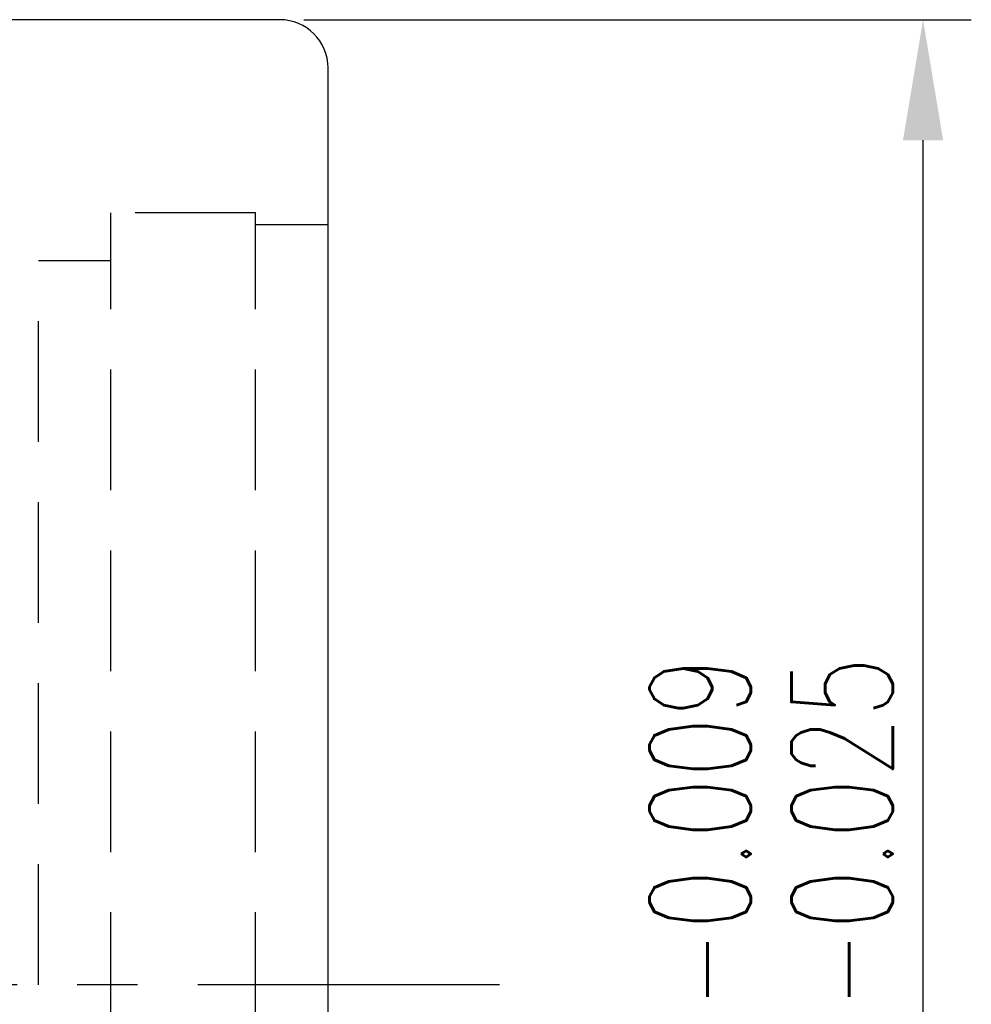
# Model space of a CAD drawing. Extents: x 564 to 765, y 41 to 158.
# Tile 40 of 40: x 745 to 765, y 104 to 125. Entities that reach past the tile are written whole.
import ezdxf

# ---------------------------------------------------------------- set-up
doc = ezdxf.new("R2010")
doc.units = 0
doc.header["$MEASUREMENT"] = 0
doc.header["$PDMODE"] = 1
for name, pattern in [('CENTER', [2, 1.25, -0.25, 0.25, -0.25]), ('DASHED', [0.75, 0.5, -0.25]), ('HIDDEN', [0.375, 0.25, -0.125])]:
    doc.linetypes.add(name, pattern=pattern)
doc.layers.get('DEFPOINTS').update_dxf_attribs({"linetype": 'CONTINUOUS'})
for name, color, linetype in [('CEN', 1, 'CENTER'), ('DIM', 4, 'CONTINUOUS'), ('HID', 2, 'HIDDEN'), ('OUT', 3, 'CONTINUOUS')]:
    doc.layers.add(name, color=color, linetype=linetype)
doc.styles.add('CHN', font='SIMPLEX.shx', dxfattribs={"width": 0.7, "bigfont": 'CHINESET.shx'})
doc.dimstyles.get("Standard").update_dxf_attribs({"dimscale": 0, "dimtxt": 4, "dimasz": 3, "dimexe": 1, "dimexo": 0.5, "dimgap": 1, "dimtad": 1, "dimdsep": 46, "dimtxsty": 'CHN', "dimcen": 0.09, "dimclrd": 256, "dimclre": 256, "dimclrt": 256, "dimadec": 0, "dimazin": 0, "dimtp": 1, "dimtm": 1, "dimtfac": 0.6, "dimtix": 1, "dimtmove": 2, "dimatfit": 3, "dimfxl": 1, "dimtvp": 0.85, "dimtolj": 1, "dimarcsym": 0})

# ---------------------------------------------------------------- blocks, each defined once
blk = doc.blocks.new('*D13')
at = {"layer": 'DEFPOINTS', "color": 0, "transparency": 16777216}
for p in [(750.686, 124.828), (764.02, 124.828), (750.686, 84.828)]:
    blk.add_point(p, dxfattribs=at)
at = {"layer": 'DIM', "color": 0, "lineweight": -2, "transparency": 16777216}
for p, q in [((751.186, 124.828), (765.02, 124.828)), ((751.186, 84.828), (765.02, 84.828))]:
    blk.add_line(p, q, dxfattribs=at)
at = {"layer": 'DIM', "color": 0, "lineweight": -3, "transparency": 16777216}
blk.add_line((764.02, 87.328), (764.02, 122.328), dxfattribs=at)
at = {"layer": 'DIM', "color": 0, "transparency": 16777216}
for points in [[(763.603, 122.328), (764.437, 122.328), (764.02, 124.828)], [(763.603, 87.328), (764.437, 87.328), (764.02, 84.828)]]:
    blk.add_solid(points, dxfattribs=at)
at = {"layer": 'DIM', "color": 0, "transparency": 16777216, "insert": (760.87, 104.828), "char_height": 3.5, "attachment_point": 5, "rotation": 90, "style": 'CHN'}
blk.add_mtext('\\A1;%%C40{\\H2.100000;\\S-0.009^ -0.025;}', dxfattribs=at)

msp = doc.modelspace()

# ---------------------------------------------------------------- linework, layer by layer
at = {"layer": 'CEN', "color": 7, "linetype": 'CENTER', "ltscale": 5}
msp.add_line((755.24025, 104.82809), (695.15648, 104.82809), dxfattribs=at)
at = {"layer": 'HID', "color": 7, "linetype": 'DASHED', "ltscale": 5}
for p, q in [((747.18611, 88.82809), (747.18611, 120.82809)), ((750.18611, 120.82809), (747.18611, 120.82809)), ((750.18611, 88.82809), (750.18611, 120.82809)), ((751.68611, 120.57809), (750.18611, 120.57809)), ((745.68611, 89.82809), (745.68611, 119.82809)), ((747.18611, 119.82809), (745.68611, 119.82809))]:
    msp.add_line(p, q, dxfattribs=at)
at = {"layer": 'OUT', "color": 7, "linetype": 'Continuous', "ltscale": 5}
for p, q in [((750.68611, 124.82809), (710.68611, 124.82809)), ((751.68611, 85.82809), (751.68611, 123.82809))]:
    msp.add_line(p, q, dxfattribs=at)
msp.add_arc((750.68611, 123.82809), 1, 0, 90, dxfattribs=at)
msp.add_arc((750.68611, 123.82809), 1, 0, 90, dxfattribs=at)

# ---------------------------------------------------------------- dimensions: what is measured, and where the dimension line sits
at = {"layer": 'DIM', "color": 7}
dim = msp.add_linear_dim(base=(764.01985, 124.82809), p1=(750.68611, 84.82809), p2=(750.68611, 124.82809), angle=90, text='%%C<>', dimstyle='STANDARD', override={"dimscale": 1, "dimtxt": 3.5, "dimasz": 2.5, "dimgap": 0.7, "dimclrd": 0, "dimclre": 0, "dimclrt": 0, "dimtol": 1, "dimlim": 0, "dimtp": -0.009, "dimtm": 0.025, "dimtdec": 3, "dimtmove": 1, "dimlwd": -3}, dxfattribs=at)
dim.commit()
dim.dimension.update_dxf_attribs({"geometry": '*D13', "text_midpoint": (760.86985, 104.82809)})

doc.saveas('drawing.dxf')
